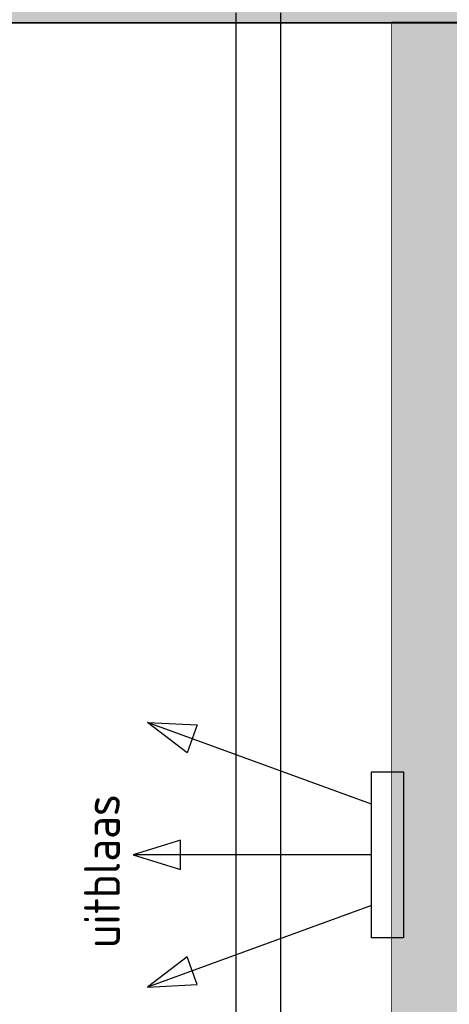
# Model space of a CAD drawing. Header units: millimetres. Extents: x 261 to 80476, y 988 to 41725.
# Tile 8 of 14: x 67402 to 68840, y 35533 to 38827. Entities that reach past the tile are written whole.
import ezdxf

# ---------------------------------------------------------------- set-up
doc = ezdxf.new("R2010")
doc.units = ezdxf.units.MM
doc.linetypes.add('ACAD_ISO02W100', pattern=[15, 12, -3])
for name, color, linetype in [('balken', 1, 'ACAD_ISO02W100'), ('H', 7, 'Continuous'), ('P', 7, 'Continuous'), ('ventilatieopening', 3, 'Continuous')]:
    doc.layers.add(name, color=color, linetype=linetype)

# ---------------------------------------------------------------- blocks, each defined once
blk = doc.blocks.new('uitblaas')
at = {"layer": 'ventilatieopening'}
for p, q in [((-107.2, 169.6), (-856.4, 442.3)), ((-107.2, 0), (-904.5, 0)), ((-107.2, -169.6), (-856.4, -442.3))]:
    blk.add_line(p, q, dxfattribs=at)
for points in [[(-856.4, 442.3), (-690, 434.4), (-723.9, 341.4)], [(-107.2, 277.6), (0, 277.6), (0, -277.6), (-107.2, -277.6)], [(-904.5, 0), (-745.4, -49.5), (-745.4, 49.5)], [(-856.4, -442.3), (-690, -434.4), (-723.9, -341.4)]]:
    blk.add_lwpolyline(points, close=True, dxfattribs=at)
at = {"layer": 'balken', "insert": (-1068.7, -311.7), "char_height": 120, "width": 2608.178, "attachment_point": 1, "rotation": 90}
blk.add_mtext('{\\Fisocp|c0;uitblaas}', dxfattribs=at)

msp = doc.modelspace()

# ---------------------------------------------------------------- hatches: boundary and pattern name
msp.add_hatch(color=256).paths.add_polyline_path([(71275.7, 38926.1), (3947.8, 38926.1), (3947.8, 38815.8), (71275.7, 38815.8)])
at = {"layer": 'H', "linetype": 'Continuous'}
msp.add_hatch(color=256, dxfattribs=at).paths.add_polyline_path([(68645.4, 38815.8), (68645.4, 20363.8), (68884.2, 20363.8), (68884.2, 38815.8), (68645.4, 38815.8), (68645.4, 38815.8)])

# ---------------------------------------------------------------- linework, layer by layer
msp.add_lwpolyline([(71275.7, 38926.1), (3947.8, 38926.1), (3947.8, 38815.8), (71275.7, 38815.8)], close=True)
at = {"layer": 'balken', "ltscale": 0.25}
for p, q in [((68125.2, 38849.1), (68125.2, 21904.4)), ((68275.2, 38849.1), (68275.2, 21904.4))]:
    msp.add_line(p, q, dxfattribs=at)
at = {"layer": 'P'}
msp.add_lwpolyline([(3947.8, 38926.1), (78372, 38926.1), (78372, 38815.8), (3947.8, 38815.8), (3947.8, 38926.1)], dxfattribs=at)
at = {"layer": 'P', "const_width": 2.22}
for points in [[(68645.4, 38819.2), (68645.4, 20363.8)], [(68645.4, 38819.2), (68884.2, 38819.2)]]:
    msp.add_lwpolyline(points, dxfattribs=at)

# ---------------------------------------------------------------- block references
at = {"layer": 'ventilatieopening'}
msp.add_blockref('uitblaas', (68686.2, 36033), dxfattribs=at)

doc.saveas('drawing.dxf')
